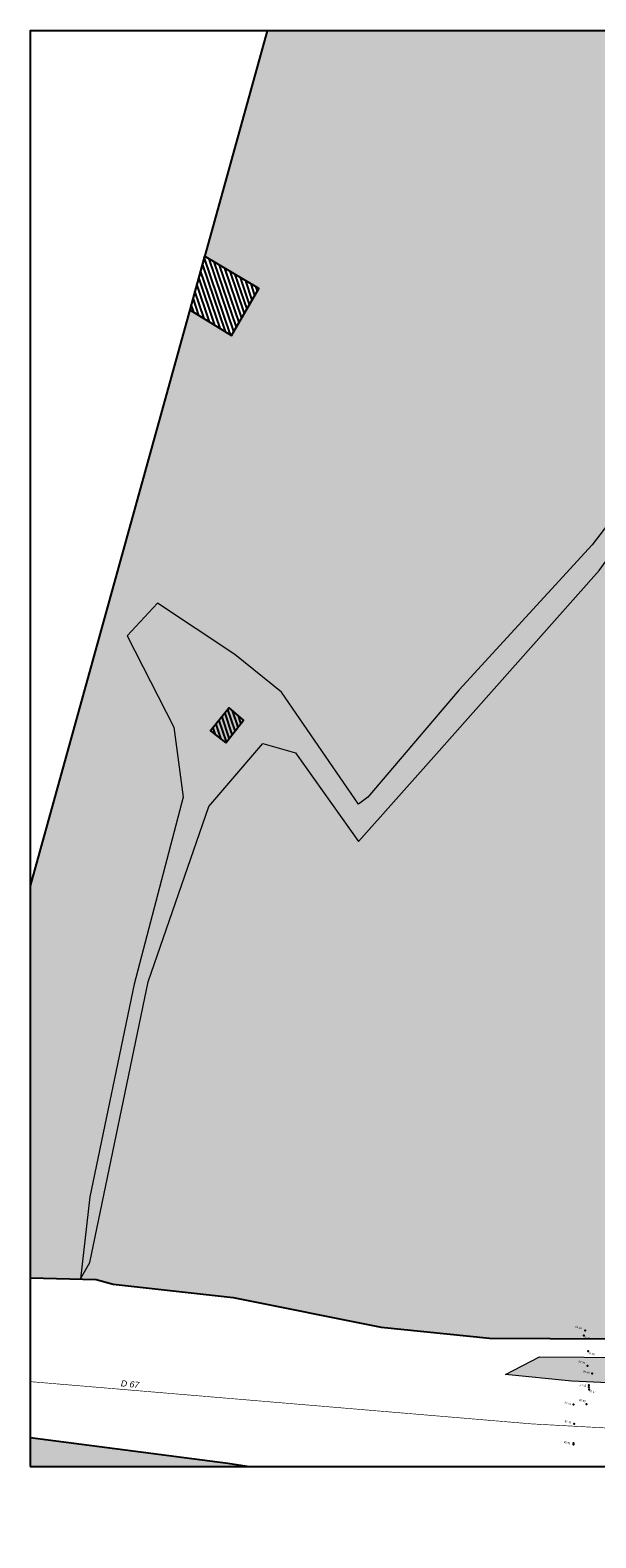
# Model space of a CAD drawing. Header units: centimetres. Extents: x 100159 to 224542, y -77011 to -2159.
# Tile 1 of 149: x 182282 to 191353, y -26326 to -2159. Entities that reach past the tile are written whole.
import ezdxf
from ezdxf.enums import TextEntityAlignment as Align
from ezdxf.xclip import XClip

# ---------------------------------------------------------------- set-up
doc = ezdxf.new("R2010")
doc.units = ezdxf.units.CM
doc.header["$XCLIPFRAME"] = 2
doc.linetypes.add('Grille', pattern=[0.4, 0.2, -0.2])
doc.layers.get('0').update_dxf_attribs({"lineweight": 5})
for name, color, linetype in [('04-Pts-T', 7, 'Continuous'), ('04-Pts-T-Alt', 190, 'Continuous'), ('10', 252, 'Continuous'), ('15', 252, 'Continuous'), ('23', 63, 'Continuous'), ('31', 7, 'Continuous'), ('A-Mar-P-TX-légende', 7, 'Continuous'), ('DDL-PLAN MASSE PAYSAGE', 7, 'Continuous')]:
    doc.layers.add(name, color=color, linetype=linetype)
doc.layers.add('24', color=7, linetype='Continuous', lineweight=15, true_color=0x99ad58)
doc.layers.add('A-Mar-P-TR-esv-massifs', color=7, linetype='Continuous', lineweight=5, true_color=0x99ad58)
doc.styles.get("Standard").update_dxf_attribs({"font": 'arial.ttf'})
pattern_1 = [(124.20954, (-395.85695, 19.11394), (-0.4940793, -0.3358963), [])]

# ---------------------------------------------------------------- blocks, each defined once
blk = doc.blocks.new('17.07 CADASTRE')
at = {"layer": '15'}
h = blk.add_hatch(dxfattribs=at)
h.set_pattern_fill('ANSI31', color=252, scale=0.188172, angle=79.2095)
h.set_pattern_definition(pattern_1)
h.paths.add_polyline_path([(13.22, 268.87), (13.22, 260.47), (20.33, 258.44), (22.44, 266.33)])
h = blk.add_hatch(dxfattribs=at)
h.set_pattern_fill('ANSI31', color=252, scale=0.188172, angle=79.2095)
h.set_pattern_definition(pattern_1)
h.paths.add_polyline_path([(35.89, 199), (37.56, 203), (35, 204.22), (33.22, 200.11)])
at = {"layer": '23'}
h = blk.add_hatch(dxfattribs=at)
h.set_pattern_fill('CROSS', color=9, scale=0.122312, angle=-74.5126)
h.set_pattern_definition([(285.487436, (-1752.3689, 119.6183), (0.95587097, -0.5410825), [0.38833935, -1.16501804]), (15.487436, (-1752.5042, 119.37936), (0.5410825, 0.95587097), [0.38833935, -1.16501804])])
h.paths.add_polyline_path([(296.56, 77.11), (237.11, 55.33), (234.33, 63.89), (230.22, 79.22), (287.33, 104.78), (286, 108.67), (283.76, 107.68), (283.59, 107.68), (284.56, 108.11), (281.78, 113.78), (279.56, 117), (276.89, 119.56), (274.22, 121.22), (271, 122.22), (267.22, 123.78), (264.11, 125.44), (253.89, 127.67), (249.22, 128.44), (241, 128.11), (233.11, 127.44), (216.89, 124.44), (201.67, 120.78), (176.22, 114.11), (165.56, 111.11), (124.56, 102.44), (122.33, 102.22), (76.78, 95.67), (65.22, 94.33), (35.44, 90.11), (31.67, 89.67), (13.22, 87.02), (13.22, 11), (305.95, 11), (306.33, 20.89), (306.46, 20.91), (306.78, 27.44), (306.56, 41.22), (304.89, 48.67)])
h.paths.add_polyline_path([(382.44, 188.11), (366.22, 179.89), (324.33, 156.22), (321.56, 150.11), (319.89, 143.22), (318.44, 140), (316.33, 136.44), (312.89, 132.22), (311, 129.56), (309.67, 127), (309.22, 124.89), (309.11, 121.56), (313, 67.11), (320.89, 34.56), (323.89, 23), (326.72, 11), (382.44, 11)])
h.paths.add_polyline_path([(114.44, 168.68), (114.56, 172.22), (114.77, 174.06), (114.89, 176.11), (115.44, 180), (117, 187), (119.81, 200.74), (131.78, 243.33), (132.67, 246.89), (134.33, 259.78), (123.89, 263.89), (95.59, 275.59), (95.78, 276.11), (116.44, 322.67), (114.87, 324.74), (110, 330.78), (101, 340.11), (94.78, 345.89), (88.11, 351.33), (84.33, 354.22), (77.67, 358.67), (70, 363), (64.67, 366.78), (62.67, 368.56), (61, 370.78), (59.67, 373.33), (57.44, 376.44), (55, 379.89), (50.44, 384.11), (47.78, 386.11), (42.89, 389.33), (34.78, 392.22), (29.78, 390.22), (28, 389.11), (23.44, 385.11), (19.6, 381.15), (45.33, 361.11), (41.87, 356.75), (41.56, 357), (39.11, 354), (13.22, 374.34), (13.22, 359.89), (17.11, 358.44), (17.56, 359.44), (21.11, 358), (20.78, 357), (22.56, 356.33), (22.89, 357.33), (29.22, 354.89), (26.33, 347.67), (22.89, 349), (21.56, 345.67), (17.89, 347.11), (18.56, 348.89), (13.22, 350.98), (13.22, 268.87), (22.44, 266.33), (20.33, 258.44), (13.22, 260.47), (13.22, 114.19), (18.44, 116), (18.89, 112.78), (28.89, 113.33), (38.67, 115.78), (41.33, 115.78), (59.33, 118.67), (82, 120.33), (98.22, 123.11), (115.89, 127.89), (114.89, 141.89), (114.85, 142.7), (114.56, 146.67), (114.43, 152.18), (114.22, 157), (114.26, 160.23), (114.22, 161.89), (114.12, 164.5), (114.33, 166.89)])
h.paths.add_polyline_path([(35.89, 199), (33.22, 200.11), (35, 204.22), (37.56, 203)], flags=16)
h.paths.add_polyline_path([(48.22, 318.56), (43.78, 319.56), (44.33, 321.78), (38.89, 323), (39, 323.78), (35, 324.67), (35.11, 325.33), (31.56, 326.11), (33.44, 334.67), (40.44, 333), (40.22, 332.11), (43.22, 331.44), (42.89, 330), (46, 329.33), (49, 342.56), (55.11, 337.44), (53, 328.56), (50.67, 329.11)], flags=16)
h.paths.add_polyline_path([(23.89, 322.56), (20.56, 323.22), (21.11, 326.22), (24.56, 325.56)], flags=16)
h.paths.add_polyline_path([(19.67, 324.11), (14.11, 325.22), (14.56, 327.89), (20.22, 326.78)], flags=16)
h.paths.add_polyline_path([(57.56, 349), (56.56, 349.78), (56, 349.11), (53.67, 350.78), (54, 351.44), (50.56, 354.11), (52.89, 357.33), (53.67, 356.89), (54.44, 358), (53.78, 358.56), (59.67, 366.33), (64.44, 362.56), (60.44, 357.11), (64.44, 353.78), (61.89, 350.56), (59.89, 352.11)], flags=16)
h.paths.add_polyline_path([(38.67, 373.44), (35.78, 375.89), (35.44, 375.56), (32.33, 378), (33.11, 379.11), (30, 381.44), (32.44, 384.78), (35.56, 382.22), (36, 382.89), (36.89, 382.33), (37.89, 383.67), (40.44, 381.44), (42.89, 384.67), (47.78, 380.89), (42.89, 374.56), (40.78, 376.22)], flags=16)
h.paths.add_polyline_path([(64.78, 393.22), (55, 404.11), (51.33, 405.89), (50, 405.22), (47.89, 404.56), (45.56, 404.56), (44.78, 404.67), (43.89, 405.11), (34.78, 392.22), (42.89, 389.33), (47.78, 386.11), (50.44, 384.11), (55, 379.89), (57.44, 376.44), (59.67, 373.33), (61, 370.78), (62.67, 368.56), (64.67, 366.78), (70, 363), (77.67, 358.67), (84.33, 354.22), (88.11, 351.33), (94.78, 345.89), (101, 340.11), (110, 330.78), (112.55, 327.62), (117, 349.11), (122, 359.22), (113.22, 363.67), (115.33, 367.89), (104.33, 373.44), (104.11, 373), (103.67, 373.22), (103.89, 373.67)])
h.paths.add_polyline_path([(60.67, 391.56), (67.11, 388.33), (66.33, 386.67), (70.78, 384.44), (67.33, 377.44), (61, 380.56), (61.67, 381.89), (57, 384.22)], flags=16)
h.paths.add_polyline_path([(56.11, 388.78), (44.67, 394.44), (48.11, 401.22), (52.44, 399.11), (52.56, 399.56), (55.44, 398.11), (53.89, 395), (58.11, 393)], flags=16)
h.paths.add_polyline_path([(74.33, 380.89), (79.67, 378.22), (80.33, 379.56), (83.44, 378.11), (79.33, 369.89), (70.89, 374.22)], flags=16)
h.paths.add_polyline_path([(87.44, 378.44), (92.44, 376), (90.56, 372.33), (90, 372.67), (88.56, 369.78), (93.89, 367.22), (90.67, 360.78), (81, 365.56)], flags=16)
h.paths.add_polyline_path([(97.44, 368.11), (107.67, 363.11), (104.56, 356.78), (94.33, 361.78)], flags=16)
h.paths.add_polyline_path([(109.22, 359.89), (112.44, 358.22), (111.78, 357), (113.22, 356.22), (114.44, 358.67), (117.67, 357), (111, 343.44), (106.67, 345.56), (108, 348.33), (104.44, 350.11)], flags=16)
h.paths.add_polyline_path([(138.33, 392.33), (139.44, 392.67), (142.29, 398.36), (133.89, 402.56), (137.22, 409.44), (142.67, 406.67), (143.56, 408.44), (146.6, 406.98), (147.11, 408), (146.95, 409.78), (132.14, 409.78), (130.22, 406), (122.67, 409.78), (88.63, 409.78), (92.22, 408), (85.44, 394.44), (81.67, 396.33), (82.67, 398.44), (80.56, 399.56), (81.67, 401.67), (77.44, 403.78), (80.48, 409.78), (77.24, 409.78), (74.89, 405), (69.44, 407.78), (69.89, 408.78), (67.86, 409.78), (56.29, 409.78), (58.44, 408.67), (64.44, 402), (64.89, 402.33), (65.11, 402), (64.78, 401.67), (68.22, 397.78), (70.67, 396.56), (71.67, 398.67), (76.33, 396.33), (75.33, 394.22), (83.33, 390.22), (84.33, 392.33), (89, 390), (88.22, 388.33), (88.56, 388.11), (88.44, 387.78), (96, 383.89), (97, 386), (105.44, 381.78), (104.44, 379.67), (118, 372.89), (119.06, 372.48), (121, 372.11), (123.44, 372.22), (123.33, 372.67), (123.78, 372.78), (123.89, 372.33), (124.56, 372.56), (126.5, 373.57), (127.44, 374.27), (128.11, 375.06), (128.81, 376.04), (120.78, 380.22), (120.89, 380.44), (117.44, 382.11), (119.89, 386.78), (123.22, 385.11), (123.78, 386.11), (131.91, 381.93), (136.22, 390.56), (136.42, 390.75), (136.56, 391), (137.44, 391.78)])
h.paths.add_polyline_path([(94.78, 396.22), (95.11, 397), (90.89, 399.11), (93, 403.33), (93.89, 402.89), (95.33, 405.67), (98, 404.33), (98.33, 405), (101.89, 403.11), (101.67, 402.56), (104.56, 401.11), (101.11, 394), (98.11, 395.56), (97.67, 394.67)], flags=16)
h.paths.add_polyline_path([(104.78, 389.44), (108.22, 396.33), (118.67, 391.22), (115.67, 385.22), (112.89, 386.56), (112.44, 385.67)], flags=16)
at = {"color": 0, "linetype": 'Continuous'}
for points in [[(13.22, 11), (382.44, 11), (382.44, 409.78), (13.22, 409.78), (13.22, 11)], [(38.67, 115.78), (41.33, 115.78), (59.33, 118.67), (82, 120.33), (98.22, 123.11), (115.89, 127.89), (115.13, 135.97), (114.7, 141.82), (114.32, 156.9), (114.12, 164.56), (114.89, 176.11), (115.99, 181.38), (117, 187), (119.81, 200.74), (125.4, 219.63), (128.8, 231.36), (130.17, 236.42), (131.52, 241.75), (131.99, 243.6), (132.62, 247.09), (133.52, 252.63), (134.33, 259.78), (123.89, 263.89), (95.67, 275.56)], [(18.44, 116), (18.89, 112.78), (28.89, 113.33), (38.67, 115.78)], [(76.78, 95.67), (65.22, 94.33), (35.44, 90.11), (31.67, 89.67)]]:
    blk.add_lwpolyline(points, dxfattribs=at)
for points in [[(13.22, 268.87), (13.22, 260.47), (20.33, 258.44), (22.44, 266.33)], [(35.89, 199), (37.56, 203), (35, 204.22), (33.22, 200.11)]]:
    blk.add_lwpolyline(points, close=True)
at = {"layer": '10', "linetype": 'Grille', "ltscale": 500, "const_width": 0.0941, "flags": 128}
blk.add_lwpolyline([(13.22, 94.5), (107.83, 112.33), (161.68, 124.13), (220.24, 140.02)], dxfattribs=at)
at = {"layer": '31', "insert": (46.36, 102.16, -4.67), "char_height": 0.9409, "width": 38.7552, "attachment_point": 1, "rotation": 9.4947}
blk.add_mtext('{\\fArial|b0|i1|c0|p34;D 67}', dxfattribs=at)
blk = doc.blocks.new('04-Pts-T')
at = {"color": 0}
blk.add_point((0, 0), dxfattribs=at)
at = {"layer": '04-Pts-T-Alt'}
blk.add_attdef('ALT', text='', height=0.15, dxfattribs=at).set_placement((0.1, -0.1), align=Align.TOP_LEFT)

msp = doc.modelspace()

# ---------------------------------------------------------------- hatches: boundary and pattern name
at = {"layer": '24', "true_color": 0x898989}
h = msp.add_hatch(dxfattribs=at)
h.set_pattern_fill('AR-SAND', color=252, angle=179.99948)
h.set_pattern_definition([(248.85525, (200765.847, -13178.64), (26.832626, -40.96124), [0, -38.608, 0, -43.18, 0, -41.275]), (218.85525, (200765.85, -13178.64), (-1.0879, -84.60443), [0, -20.828, 0, -34.798, 0, -13.335]), (178.85525, (200792.526, -13162.385), (-67.4726, -41.28145), [0, -12.7, 0, -45.72, 0, -59.69]), (168.85525, (200792.526, -13162.385), (-53.6045, -58.76833), [0, -6.35, 0, -29.972, 0, -34.29])])
h.paths.add_polyline_path([(183238, -21910.1), (184174.9, -17414.3), (185149.4, -14604.4), (186011.3, -13592.9), (186536, -13742.7), (187547.9, -15166.4), (188709.7, -13855.1), (191408.1, -10820.5), (193844.1, -7448.6), (193619.3, -7373.7), (191295.7, -10408.4), (189159.4, -12731.2), (187697.8, -14454.6), (187547.9, -14567), (186311.2, -12768.6), (185561.6, -12169.2), (184324.9, -11344.9), (183837.7, -11869.4), (184587.2, -13330.6), (184737.1, -14454.5), (183950.1, -17451.8), (183238, -20861.1), (183088, -22172.4)])
at = {"layer": 'A-Mar-P-TX-légende', "true_color": 0x515c2d}
h = msp.add_hatch(dxfattribs=at)
h.set_pattern_fill('AR-CONC', color=59, scale=0.75, angle=37.42477)
h.set_pattern_definition([(118.78054, (200765.85, -13178.64), (60.5989, 123.0478), [14.2875, -157.1625]), (63.7805, (200765.85, -13178.64), (-143.1446, 27.223), [11.43, -125.7304]), (169.232, (200770.9, -13168.39), (-82.5456, 150.2708), [12.1425, -133.5677]), (114.9647, (200730.33, -13164.85), (102.98, 178.1125), [21.4312, -235.7437]), (165.4161, (200738.91, -13150), (-108.5434, 233.1465), [18.2138, -200.3517]), (59.9647, (200730.33, -13164.85), (-108.5434, 233.1465), [17.145, -188.5948]), (89.78054, (200746.1, -13150.54), (112.6554, 78.2408), [14.2875, -157.1625]), (34.7805, (200746.1, -13150.54), (-111.9986, 93.2078), [11.43, -125.73]), (140.232, (200755.49, -13144.02), (0.6568, 171.4487), [12.1425, -133.5675]), (106.28054, (200765.847, -13178.64), (-58.2783, 25.11236), [0, -124.206, 0, -127.635, 0, -126.20625]), (76.28054, (200765.85, -13178.64), (-51.90273, 73.91162), [0, -72.771, 0, -121.3485, 0, -48.10125]), (36.28054, (200750.47, -13218.243), (40.81212, 93.24316), [0, -47.625, 0, -148.59, 0, -197.1675]), (26.28054, (200743.58, -13236), (22.4336, 110.4668), [0, -61.9125, 0, -98.679, 0, -140.0175])])
h.paths.add_polyline_path([(192370.6, -22718.3), (192424, -22438.3), (193144.1, -22731.6), (194464.5, -23131.6), (196051.6, -23318.3), (197785.4, -23584.9), (199865.9, -23545), (201706.4, -23411.7), (203466.9, -23025), (205294, -22505.1), (206721.1, -21865.1), (207401.3, -21185.2), (207748, -20171.9), (207839, -19640.9), (207839.1, -17080.4), (208228.6, -17080.3), (208281.5, -18398.6), (208001.4, -20371.9), (207668, -21358.5), (206774.4, -22345.1), (204987.3, -22971.7), (202093.2, -23611.6), (199905.9, -23838.3), (197745.4, -23918.3), (196398.3, -23771.6), (195384.7, -23478.3), (193984.4, -23291.6), (192717.4, -22851.6)])
h.paths.add_polyline_path([(190449.8, -23426.9), (192597.1, -23440.2), (193664, -23506.9), (194677.6, -23546.9), (195504.5, -23653.6), (195957.9, -23786.9), (195877.9, -24040.2), (195037.7, -24080.2), (192703.7, -23893.5), (190970, -23813.5), (189903, -23706.9)])

# ---------------------------------------------------------------- linework, layer by layer
at = {"layer": 'A-Mar-P-TR-esv-massifs'}
for points in [[(183238, -21910.1), (184174.9, -17414.3), (185149.4, -14604.4), (186011.3, -13592.9), (186536, -13742.7), (187547.9, -15166.4), (188709.7, -13855.1), (191408.1, -10820.5), (193844.1, -7448.6), (193619.3, -7373.7), (191295.7, -10408.4), (189159.4, -12731.2), (187697.8, -14454.6), (187547.9, -14567), (186311.2, -12768.6), (185561.6, -12169.2), (184324.9, -11344.9), (183837.7, -11869.4), (184587.2, -13330.6), (184737.1, -14454.5), (183950.1, -17451.8), (183238, -20861.1), (183088, -22172.4)], [(190449.8, -23426.9), (192597.1, -23440.2), (193664, -23506.9), (194677.6, -23546.9), (195504.5, -23653.6), (195957.9, -23786.9), (195877.9, -24040.2), (195037.7, -24080.2), (192703.7, -23893.5), (190970, -23813.5), (189903, -23706.9)]]:
    msp.add_lwpolyline(points, close=True, dxfattribs=at)

# ---------------------------------------------------------------- block references
at = {"layer": '04-Pts-T'}
ref = msp.add_blockref('04-Pts-T', (191183.3, -22999.9, 9410), dxfattribs=dict(at, xscale=99.99999999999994, yscale=99.99999999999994, zscale=99.99999999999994, rotation=345.2074804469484))
ref.add_attrib('ALT', '94.10', dxfattribs={"layer": '04-Pts-T-Alt', "height": 30, "rotation": 345.20748}).set_placement((191029.8, -22924.7, 9410), align=Align.TOP_LEFT)
ref = msp.add_blockref('04-Pts-T', (191160.1, -23083.6, 9380), dxfattribs=dict(at, xscale=99.99999999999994, yscale=99.99999999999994, zscale=99.99999999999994, rotation=345.2074804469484))
ref.add_attrib('ALT', '93.80', dxfattribs={"layer": '04-Pts-T-Alt', "height": 30, "rotation": 345.20748}).set_placement((191167.3, -23095.8, 9380), align=Align.TOP_LEFT)
ref = msp.add_blockref('04-Pts-T', (191228.1, -23335.2, 9376), dxfattribs=dict(at, xscale=99.99999999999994, yscale=99.99999999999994, zscale=99.99999999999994, rotation=345.2074804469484))
ref.add_attrib('ALT', '93.76', dxfattribs={"layer": '04-Pts-T-Alt', "height": 30, "rotation": 345.20748}).set_placement((191235.2, -23347.4, 9376), align=Align.TOP_LEFT)
ref = msp.add_blockref('04-Pts-T', (191221, -23570.7, 9398), dxfattribs=dict(at, xscale=99.99999999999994, yscale=99.99999999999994, zscale=99.99999999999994, rotation=345.2074804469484))
ref.add_attrib('ALT', '93.98', dxfattribs={"layer": '04-Pts-T-Alt', "height": 30, "rotation": 345.20748}).set_placement((191079.7, -23483.2, 9398), align=Align.TOP_LEFT)
ref = msp.add_blockref('04-Pts-T', (191292.3, -23691.7, 9448), dxfattribs=dict(at, xscale=99.99999999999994, yscale=99.99999999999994, zscale=99.99999999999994, rotation=345.2074804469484))
ref.add_attrib('ALT', '94.48', dxfattribs={"layer": '04-Pts-T-Alt', "height": 30, "rotation": 345.20748}).set_placement((191155.8, -23640, 9448), align=Align.TOP_LEFT)
ref = msp.add_blockref('04-Pts-T', (191239.9, -23878.4, 9222), dxfattribs=dict(at, xscale=100, yscale=100, zscale=100, rotation=358.7074804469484))
ref.add_attrib('ALT', '92.22', dxfattribs={"layer": '04-Pts-T-Alt', "height": 30, "rotation": 358.70748}).set_placement((191093.4, -23868.5, 9222), align=Align.TOP_LEFT)
at = {"layer": '04-Pts-T', "xscale": 99.99999999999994, "yscale": 99.99999999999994, "zscale": 99.99999999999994, "rotation": 345.2074804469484}
for p in [(191240.2, -23909.6, 9259), (190994.8, -24808.5, 9265)]:
    msp.add_blockref('04-Pts-T', p, dxfattribs=at)
at = {"layer": '04-Pts-T'}
ref = msp.add_blockref('04-Pts-T', (190993.6, -24189.8, 9261), dxfattribs=dict(at, xscale=99.99999999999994, yscale=99.99999999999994, zscale=99.99999999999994, rotation=345.2074804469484))
ref.add_attrib('ALT', '92.61', dxfattribs={"layer": '04-Pts-T-Alt', "height": 30, "rotation": 345.20748}).set_placement((190856.4, -24139.7, 9261), align=Align.TOP_LEFT)
ref = msp.add_blockref('04-Pts-T', (191200.7, -24185.9, 9260), dxfattribs=dict(at, xscale=99.99999999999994, yscale=99.99999999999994, zscale=99.99999999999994, rotation=345.2074804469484))
ref.add_attrib('ALT', '92.60', dxfattribs={"layer": '04-Pts-T-Alt', "height": 30, "rotation": 345.20748}).set_placement((191091.3, -24099.5, 9260), align=Align.TOP_LEFT)
ref = msp.add_blockref('04-Pts-T', (191244.8, -23946, 9247), dxfattribs=dict(at, xscale=99.99999999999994, yscale=99.99999999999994, zscale=99.99999999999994, rotation=345.2074804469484))
ref.add_attrib('ALT', '92.47', dxfattribs={"layer": '04-Pts-T-Alt', "height": 30, "rotation": 345.20748}).set_placement((191251.9, -23958.2, 9247), align=Align.TOP_LEFT)
ref = msp.add_blockref('04-Pts-T', (191002.7, -24496.8, 9270), dxfattribs=dict(at, xscale=99.99999999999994, yscale=99.99999999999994, zscale=99.99999999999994, rotation=345.2074804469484))
ref.add_attrib('ALT', '92.70', dxfattribs={"layer": '04-Pts-T-Alt', "height": 30, "rotation": 345.20748}).set_placement((190858.1, -24440.8, 9270), align=Align.TOP_LEFT)
ref = msp.add_blockref('04-Pts-T', (190992.2, -24831.3, 9265), dxfattribs=dict(at, xscale=99.99999999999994, yscale=99.99999999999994, zscale=99.99999999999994, rotation=345.2074804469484))
ref.add_attrib('ALT', '92.65', dxfattribs={"layer": '04-Pts-T-Alt', "height": 30, "rotation": 345.20748}).set_placement((190845.5, -24773, 9265), align=Align.TOP_LEFT)
at = {"layer": 'DDL-PLAN MASSE PAYSAGE', "linetype": 'ByBlock'}
ref = msp.add_blockref('17.07 CADASTRE', (176094.2, -32944.9), dxfattribs=dict(at, xscale=106.2859075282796, yscale=106.2859075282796, zscale=106.2859075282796, rotation=344.5125640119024))
XClip(ref).set_block_clipping_path([(36.599704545, 85.9239172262), (419.7690201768, 192.095693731), (361.9471425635, 400.7723308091), (-21.2221730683, 294.6005543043)])

doc.saveas('drawing.dxf')
